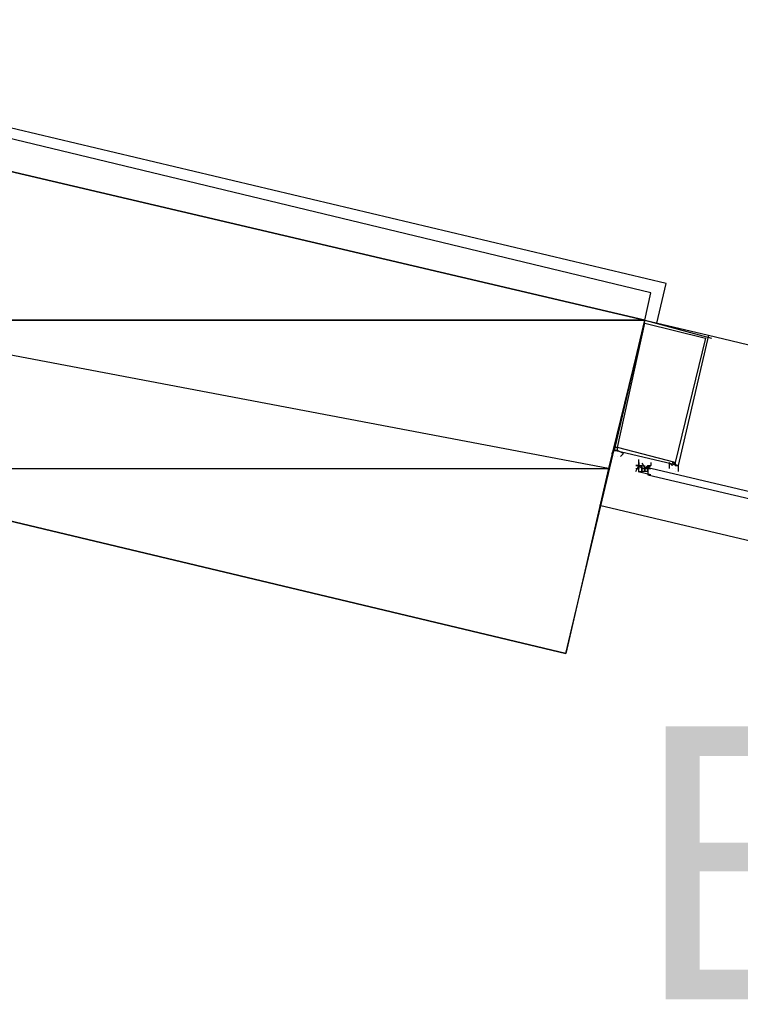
# Model space of a CAD drawing. Header units: feet. Extents: x -79 to 198, y -22 to 181.
# Tile 181 of 256: x 122.04 to 125.21, y 88.96 to 93.28. Entities that reach past the tile are written whole.
import ezdxf
from ezdxf.enums import TextEntityAlignment as Align

# ---------------------------------------------------------------- set-up
doc = ezdxf.new("R2010")
doc.units = ezdxf.units.FT
for name, color, linetype in [('A-LINEA', 7, 'CONTINUOUS'), ('A-MURO-CONCRETO', 8, 'CONTINUOUS'), ('A-NOMBRE-ESPACIO', 2, 'CONTINUOUS')]:
    doc.layers.add(name, color=color, linetype=linetype)

msp = doc.modelspace()

# ---------------------------------------------------------------- linework, layer by layer
at = {"layer": 'A-LINEA'}
for p, q in [((124.88, 92.1244), (121, 93.0444)), ((124.8133, 92.0844), (121.04, 92.9911)), ((124.84, 91.9511), (124.88, 92.1244)), ((124.7867, 91.9644), (124.8133, 92.0844)), ((124.7867, 91.9644), (125.08, 91.8844)), ((125.0667, 91.8978), (127.6133, 91.2844)), ((124.64, 91.3644), (124.64, 91.3644)), ((124.6667, 91.3644), (124.6667, 91.3644)), ((124.6667, 91.3644), (124.6667, 91.3644)), ((124.76, 91.3378), (124.76, 91.3378)), ((124.76, 91.3378), (124.76, 91.3378)), ((124.76, 91.3244), (124.76, 91.3378)), ((124.76, 91.3378), (124.76, 91.3378)), ((124.76, 91.3378), (124.76, 91.3378)), ((124.76, 91.3378), (124.76, 91.3378)), ((124.76, 91.3378), (124.76, 91.3378)), ((124.76, 91.3378), (124.76, 91.3378)), ((124.76, 91.3378), (124.76, 91.3378)), ((124.76, 91.3378), (124.76, 91.3378)), ((124.76, 91.3378), (124.76, 91.3378)), ((124.76, 91.3378), (124.76, 91.3378)), ((124.76, 91.3378), (124.76, 91.3378)), ((124.76, 91.3244), (124.76, 91.3244)), ((124.76, 91.3244), (124.76, 91.3244)), ((124.76, 91.3111), (124.76, 91.3244)), ((124.76, 91.3244), (124.7733, 91.3244)), ((124.76, 91.3111), (124.76, 91.3244)), ((124.76, 91.3244), (124.76, 91.3244)), ((124.76, 91.3244), (124.76, 91.3244)), ((124.76, 91.3244), (124.76, 91.3244)), ((124.76, 91.3244), (124.76, 91.3244)), ((124.76, 91.3244), (124.76, 91.3244)), ((124.76, 91.3244), (124.76, 91.3244)), ((124.76, 91.3244), (124.76, 91.3244)), ((124.76, 91.3244), (124.76, 91.3244)), ((124.76, 91.3244), (124.76, 91.3244)), ((124.7733, 91.3244), (124.7733, 91.3244)), ((124.7733, 91.3244), (124.7733, 91.3244)), ((124.7733, 91.3244), (124.7733, 91.3244)), ((124.7733, 91.3244), (124.7733, 91.3244)), ((124.7733, 91.3244), (124.7733, 91.3244)), ((124.7733, 91.3244), (124.7733, 91.3244)), ((124.7733, 91.3244), (124.7733, 91.3244)), ((124.7733, 91.3244), (124.7733, 91.3244)), ((124.7733, 91.3244), (124.7733, 91.3244)), ((124.7733, 91.3244), (124.7733, 91.3244)), ((124.7733, 91.3244), (124.7733, 91.3244)), ((124.7733, 91.3244), (124.7733, 91.3244)), ((124.7733, 91.3244), (124.7733, 91.3244)), ((124.7733, 91.3244), (124.7733, 91.3244)), ((124.7733, 91.3244), (124.7733, 91.3244)), ((124.7733, 91.3111), (124.7733, 91.3244)), ((124.7733, 91.3244), (124.7733, 91.3244)), ((124.7733, 91.3244), (124.7733, 91.3244)), ((124.7733, 91.3244), (124.7733, 91.3244)), ((124.7733, 91.3244), (124.7733, 91.3244)), ((124.7733, 91.3244), (124.7733, 91.3244)), ((124.7733, 91.3244), (124.7733, 91.3244)), ((124.7733, 91.3244), (124.7733, 91.3244)), ((124.7733, 91.3244), (124.7733, 91.3244)), ((124.7733, 91.3244), (124.7733, 91.3244)), ((124.7733, 91.3244), (124.7733, 91.3244)), ((124.7733, 91.3244), (124.7733, 91.3244)), ((124.7733, 91.3244), (124.7733, 91.3244)), ((124.7733, 91.3244), (124.7733, 91.3244)), ((124.7733, 91.3244), (124.7733, 91.3111)), ((124.7867, 91.3111), (124.7867, 91.3244)), ((124.7867, 91.3111), (124.7867, 91.3244)), ((124.7867, 91.3244), (124.7867, 91.3244)), ((124.7867, 91.3244), (124.7867, 91.3244)), ((124.7867, 91.3111), (124.7867, 91.3244)), ((124.8, 91.3244), (124.7867, 91.3111)), ((124.8, 91.3244), (124.8, 91.3244)), ((124.8, 91.3244), (124.8133, 91.3244)), ((124.8, 91.3244), (124.8, 91.3244)), ((124.8, 91.3111), (124.8, 91.3244)), ((124.8, 91.3244), (124.8, 91.3244)), ((124.8, 91.3111), (124.8, 91.3244)), ((124.8, 91.3244), (124.8, 91.3244)), ((124.8, 91.3111), (124.8, 91.3244)), ((124.8, 91.3244), (124.8, 91.3111)), ((124.8, 91.3244), (124.8, 91.3244)), ((124.8, 91.3244), (124.8, 91.3244)), ((124.8133, 91.3378), (124.8133, 91.3378)), ((124.8133, 91.3378), (124.8133, 91.3378)), ((124.8133, 91.3244), (124.8133, 91.3244)), ((124.8133, 91.3244), (124.8133, 91.3244)), ((124.8133, 91.3244), (124.8133, 91.3244)), ((124.8133, 91.3244), (124.8133, 91.3244)), ((124.8133, 91.3244), (124.8133, 91.3244)), ((124.8133, 91.3244), (124.8133, 91.3244)), ((124.9067, 91.3378), (124.9067, 91.3378)), ((124.7467, 91.3111), (124.76, 91.3111)), ((124.7467, 91.2978), (124.7467, 91.2978)), ((124.8137, 91.2839), (124.7573, 91.2973)), ((124.76, 91.3111), (124.76, 91.3111)), ((124.76, 91.3111), (124.76, 91.3111)), ((124.76, 91.3111), (124.76, 91.3111)), ((124.76, 91.3111), (124.76, 91.3111)), ((124.76, 91.3111), (124.76, 91.3111)), ((124.76, 91.3111), (124.76, 91.3111)), ((124.76, 91.3111), (124.76, 91.3111)), ((124.76, 91.3111), (124.76, 91.3111)), ((124.76, 91.3111), (124.76, 91.3111)), ((124.76, 91.3111), (124.76, 91.3111)), ((124.76, 91.3111), (124.76, 91.3111)), ((124.76, 91.2978), (124.76, 91.3111)), ((124.76, 91.3111), (124.76, 91.3111)), ((124.76, 91.3111), (124.76, 91.3111)), ((124.76, 91.3111), (124.76, 91.3111)), ((124.76, 91.3111), (124.76, 91.3111)), ((124.76, 91.2978), (124.76, 91.3111)), ((124.76, 91.3111), (124.76, 91.3111)), ((124.76, 91.3111), (124.76, 91.3111)), ((124.76, 91.3111), (124.76, 91.3111)), ((124.76, 91.3111), (124.76, 91.3111)), ((124.76, 91.2978), (124.76, 91.3111)), ((124.76, 91.3111), (124.76, 91.3111)), ((124.76, 91.3111), (124.76, 91.3111)), ((124.76, 91.3111), (124.76, 91.3111)), ((124.76, 91.3111), (124.76, 91.3111)), ((124.76, 91.3111), (124.76, 91.3111)), ((124.76, 91.3111), (124.76, 91.3111)), ((124.76, 91.3111), (124.76, 91.3111)), ((124.76, 91.3111), (124.76, 91.3111)), ((124.76, 91.3111), (124.76, 91.3111)), ((124.76, 91.3111), (124.76, 91.3111)), ((124.76, 91.3111), (124.76, 91.3111)), ((124.76, 91.3111), (124.76, 91.3111)), ((124.76, 91.2978), (124.7733, 91.2978)), ((124.76, 91.2978), (124.76, 91.2978)), ((124.76, 91.2978), (124.76, 91.2978)), ((124.76, 91.2978), (124.76, 91.2978)), ((124.76, 91.2978), (124.76, 91.2978)), ((124.76, 91.2978), (124.7733, 91.2978)), ((124.76, 91.2978), (124.76, 91.2978)), ((124.76, 91.2978), (124.76, 91.2978)), ((124.76, 91.2978), (124.76, 91.2978)), ((124.7733, 91.3111), (124.7733, 91.3111)), ((124.7733, 91.3111), (124.7733, 91.3111)), ((124.7733, 91.3111), (124.7733, 91.3111)), ((124.7733, 91.2978), (124.7733, 91.3111)), ((124.7733, 91.3111), (124.7733, 91.3111)), ((124.7733, 91.3111), (124.7867, 91.3111)), ((124.7733, 91.3111), (124.7733, 91.3111)), ((124.7733, 91.3111), (124.7733, 91.3111)), ((124.7733, 91.3111), (124.7733, 91.3111)), ((124.7733, 91.3111), (124.7733, 91.3111)), ((124.7733, 91.3111), (124.7733, 91.3111)), ((124.7867, 91.3111), (124.7733, 91.3111)), ((124.7733, 91.3111), (124.7733, 91.3111)), ((124.7733, 91.3111), (124.7733, 91.3111)), ((124.7867, 91.3111), (124.7733, 91.3111)), ((124.7733, 91.3111), (124.7733, 91.3111)), ((124.7733, 91.3111), (124.7733, 91.3111)), ((124.7733, 91.3111), (124.7733, 91.3111)), ((124.7733, 91.3111), (124.7733, 91.3111)), ((124.7867, 91.3111), (124.7733, 91.3111)), ((124.7867, 91.3111), (124.7733, 91.3111)), ((124.7733, 91.3111), (124.7733, 91.3111)), ((124.7733, 91.2978), (124.7733, 91.2978)), ((124.7733, 91.2978), (124.7733, 91.2978)), ((124.7733, 91.2978), (124.7733, 91.2978)), ((124.7733, 91.2978), (124.7733, 91.2978)), ((124.7733, 91.2978), (124.7733, 91.2978)), ((124.7733, 91.2978), (124.7733, 91.2978)), ((124.7733, 91.2978), (124.7733, 91.2978)), ((124.7733, 91.2978), (124.7733, 91.2978)), ((124.7867, 91.2978), (124.7733, 91.2978)), ((124.7733, 91.2978), (124.7733, 91.2978)), ((124.7733, 91.2978), (124.7733, 91.2978)), ((124.7733, 91.2978), (124.7733, 91.2978)), ((124.7733, 91.2978), (124.7733, 91.2978)), ((124.7733, 91.2978), (124.7733, 91.2978)), ((124.7733, 91.2978), (124.7733, 91.2978)), ((124.7733, 91.2978), (124.7733, 91.2978)), ((124.7867, 91.3111), (124.8, 91.3111)), ((124.7867, 91.3111), (124.7867, 91.3111)), ((124.7867, 91.3111), (124.7867, 91.3111)), ((124.7867, 91.3111), (124.7867, 91.3111)), ((124.7867, 91.3111), (124.7867, 91.3111)), ((124.7867, 91.3111), (124.7867, 91.3111)), ((124.7867, 91.2978), (124.7867, 91.3111)), ((124.7867, 91.3111), (124.7867, 91.3111)), ((124.7867, 91.3111), (124.7867, 91.3111)), ((124.7867, 91.3111), (124.7867, 91.3111)), ((124.7867, 91.2978), (124.7867, 91.3111)), ((124.7867, 91.3111), (124.7867, 91.3111)), ((124.7867, 91.2978), (124.7867, 91.3111)), ((124.7867, 91.3111), (124.7867, 91.3111)), ((124.7867, 91.3111), (124.7867, 91.3111)), ((124.7867, 91.3111), (124.7867, 91.3111)), ((124.7867, 91.3111), (124.7867, 91.3111)), ((124.7867, 91.3111), (124.7867, 91.3111)), ((124.7867, 91.3111), (124.7867, 91.3111)), ((124.7867, 91.3111), (124.7867, 91.3111)), ((124.7867, 91.3111), (124.7867, 91.3111)), ((124.7867, 91.3111), (124.7867, 91.2978)), ((124.7867, 91.3111), (124.7867, 91.2978)), ((124.7867, 91.3111), (124.7867, 91.2978)), ((124.7867, 91.3111), (124.7867, 91.2978)), ((124.7867, 91.2978), (124.7867, 91.2978)), ((124.7867, 91.2978), (124.7867, 91.2978)), ((124.7867, 91.2978), (124.7867, 91.2978)), ((124.7867, 91.2978), (124.7867, 91.2978)), ((124.7867, 91.2978), (124.7867, 91.2978)), ((124.7867, 91.2978), (124.7867, 91.2978)), ((124.7867, 91.2978), (124.7867, 91.2978)), ((124.7867, 91.2978), (124.7867, 91.2978)), ((124.8, 91.2978), (124.7867, 91.2978)), ((124.7867, 91.2978), (124.7867, 91.2978)), ((124.7867, 91.2978), (124.7867, 91.2978)), ((124.8, 91.3111), (124.8, 91.3111)), ((124.8, 91.3111), (124.8, 91.3111)), ((124.8, 91.3111), (124.8, 91.3111)), ((124.8, 91.3111), (124.8, 91.3111)), ((124.8, 91.3111), (124.8, 91.3111)), ((124.8, 91.3111), (124.8, 91.3111)), ((124.8, 91.3111), (124.8, 91.3111)), ((124.8, 91.3111), (124.8, 91.3111)), ((124.8, 91.3111), (124.8, 91.3111)), ((124.8, 91.3111), (124.8, 91.3111)), ((124.8, 91.3111), (124.8, 91.3111)), ((124.8133, 91.3111), (124.8, 91.3111)), ((124.8, 91.3111), (124.8, 91.3111)), ((124.8, 91.3111), (124.8133, 91.3111)), ((124.8, 91.3111), (124.8, 91.3111)), ((124.8, 91.3111), (124.8, 91.3111)), ((124.8, 91.3111), (124.8, 91.3111)), ((124.8, 91.3111), (124.8, 91.3111)), ((124.8, 91.3111), (124.8, 91.3111)), ((124.8, 91.3111), (124.8, 91.3111)), ((124.8, 91.3111), (124.8, 91.3111)), ((124.8133, 91.3111), (124.8, 91.3111)), ((124.8, 91.2978), (124.8, 91.2978)), ((124.8, 91.2978), (124.8, 91.2978)), ((124.8, 91.2978), (124.8, 91.2978)), ((124.8, 91.2978), (124.8, 91.2978)), ((124.8, 91.2978), (124.8, 91.2978)), ((124.8, 91.2978), (124.8, 91.2978)), ((124.8, 91.2978), (124.8, 91.2978)), ((124.8, 91.2978), (124.8, 91.2978)), ((124.8, 91.2978), (124.8, 91.2978)), ((124.8, 91.2978), (124.8, 91.2978)), ((124.8, 91.2978), (124.8, 91.2978)), ((124.8, 91.2978), (124.8, 91.2978)), ((124.8, 91.2978), (124.8, 91.2978)), ((124.8, 91.2978), (124.8, 91.2978)), ((124.8, 91.2978), (124.8, 91.2978)), ((124.8, 91.2978), (124.8, 91.2978)), ((124.8, 91.2978), (124.8, 91.2978)), ((124.8, 91.2978), (124.8, 91.2978)), ((124.8, 91.2978), (124.8, 91.2978)), ((124.8, 91.2978), (124.8, 91.2978)), ((124.8, 91.2978), (124.8, 91.2978)), ((124.8, 91.2978), (124.8, 91.2978)), ((124.8, 91.2978), (124.8, 91.2978)), ((124.8, 91.2844), (124.8, 91.2844)), ((124.8, 91.2844), (124.8, 91.2844)), ((124.8, 91.2844), (124.8, 91.2844)), ((124.8133, 91.3111), (124.8133, 91.3111)), ((124.8133, 91.3111), (124.8133, 91.3111)), ((124.92, 91.3111), (124.92, 91.3111)), ((124.92, 91.2978), (124.92, 91.2978))]:
    msp.add_line(p, q, dxfattribs=at)
for points in [[(124.5867, 91.1511), (131.36, 89.5511), (135.2667, 106.0978)], [(124.44, 90.4978), (124.7867, 91.9644), (121.3733, 92.7644), (121.0267, 91.3111), (124.44, 90.4978)], [(124.7867, 91.9644), (125.0667, 91.8978), (124.9333, 91.3244), (124.6533, 91.3911), (124.7867, 91.9644)], [(124.7867, 91.9511), (125.0533, 91.8844), (124.92, 91.3378), (124.6667, 91.4044), (124.7867, 91.9511)], [(124.6667, 91.4044), (124.6533, 91.4044), (124.6533, 91.3911), (124.6667, 91.3911), (124.6533, 91.3911), (124.6533, 91.3911), (124.6533, 91.3911), (124.6533, 91.3911), (124.64, 91.3778), (124.64, 91.3778)], [(124.6533, 91.3644), (124.6533, 91.3644), (124.6533, 91.3644)], [(124.68, 91.3644), (124.68, 91.3644), (124.68, 91.3644), (124.6933, 91.3778), (124.6933, 91.3778), (124.6667, 91.3911), (124.6667, 91.3911), (124.6667, 91.3911), (124.6667, 91.3911), (124.6667, 91.3911), (124.6667, 91.3911), (124.6667, 91.4044)], [(124.7467, 91.2978), (124.76, 91.3244), (124.7467, 91.3244), (124.76, 91.3244), (124.76, 91.3378), (124.76, 91.3511)], [(124.76, 91.3378), (124.76, 91.3378), (124.76, 91.3244), (124.76, 91.3244)], [(124.76, 91.3244), (124.76, 91.3244), (124.7733, 91.3244), (124.7733, 91.3244)], [(124.7867, 91.3111), (124.7733, 91.3111), (124.76, 91.3244)], [(124.76, 91.3244), (124.76, 91.3111), (124.76, 91.3244)], [(124.76, 91.3244), (124.76, 91.3111), (124.76, 91.3244)], [(124.7739, 91.3356), (124.7882, 91.3118), (124.8125, 91.3253)], [(124.8133, 91.3378), (124.8133, 91.3244), (124.8, 91.3111), (124.8133, 91.3111), (124.8, 91.3111), (124.8, 91.2978), (124.8, 91.2844)], [(124.9067, 91.3244), (124.8933, 91.3378), (124.8933, 91.3378), (124.8933, 91.3111), (124.8933, 91.3111), (124.8933, 91.3111), (124.8933, 91.3111)], [(124.9067, 91.3244), (124.92, 91.3378), (124.9067, 91.3378), (124.9067, 91.3378), (124.92, 91.3378), (124.92, 91.3378), (124.92, 91.3378), (124.92, 91.3378), (124.92, 91.3378), (124.92, 91.3244), (124.92, 91.3244), (124.9333, 91.3244), (124.9333, 91.3244), (124.9333, 91.2978), (124.9333, 91.2978)], [(124.7733, 91.3111), (124.7733, 91.3111), (124.7733, 91.2978)], [(124.8, 91.2978), (124.8, 91.2978), (124.8, 91.3111), (124.7867, 91.3111)], [(124.8, 91.2844), (127.5867, 90.6311), (127.5867, 90.6444), (127.5867, 90.6578), (124.8133, 91.3111), (124.8, 91.3111), (124.8, 91.2978), (124.8, 91.2844)], [(124.9067, 91.3111), (124.9067, 91.3111), (124.9067, 91.3111)]]:
    msp.add_lwpolyline(points, dxfattribs=at)
for points in [[(124.6667, 91.3911), (124.6667, 91.3911), (124.6667, 91.3911), (124.6667, 91.3911)], [(124.92, 91.3244), (124.92, 91.3244), (124.92, 91.3378), (124.92, 91.3378)]]:
    msp.add_lwpolyline(points, close=True, dxfattribs=at)
at = {"layer": 'A-MURO-CONCRETO'}
for points in [[(121.3733, 92.7644), (124.7867, 91.9644), (121.1867, 91.9644), (121.3733, 92.7644), (121.3733, 92.7644)], [(121.1867, 91.9644), (121.0267, 91.3111), (124.6267, 91.3111), (121.1867, 91.9644)], [(121.1867, 91.9644), (124.7867, 91.9644), (124.6267, 91.3111), (121.1867, 91.9644), (121.1867, 91.9644)], [(121.0267, 91.3111), (124.6267, 91.3111), (124.44, 90.4978), (121.0267, 91.3111), (121.0267, 91.3111)]]:
    msp.add_lwpolyline(points, dxfattribs=at)

# ---------------------------------------------------------------- texts
at = {"layer": 'A-NOMBRE-ESPACIO'}
msp.add_text('Balcón', height=1.2, dxfattribs=at).set_placement((127.2, 88.9778), align=Align.CENTER)

doc.saveas('drawing.dxf')
